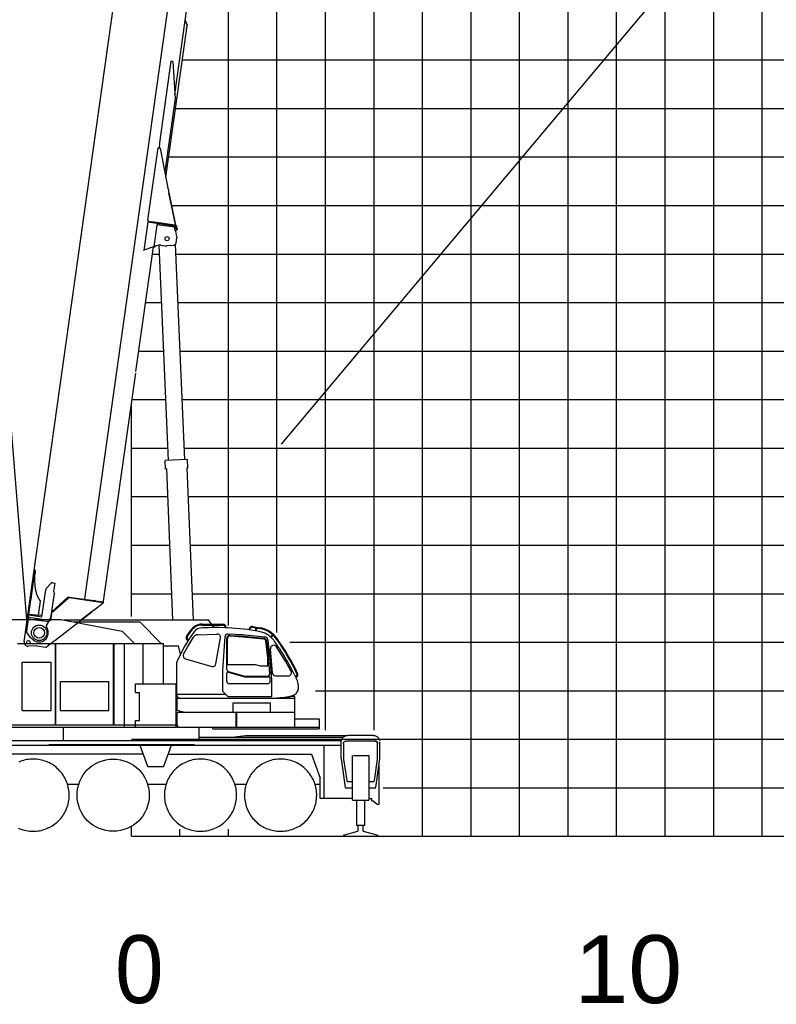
# Model space of a CAD drawing. Extents: x -439399 to 62702, y -349596 to 51651.
# Tile 14 of 63: x -424170 to -408579, y -110649 to -90357. Entities that reach past the tile are written whole.
import ezdxf

# ---------------------------------------------------------------- set-up
doc = ezdxf.new("R2010")
doc.units = 0
doc.layers.get('0').update_dxf_attribs({"linetype": 'CONTINUOUS'})

msp = doc.modelspace()

# ---------------------------------------------------------------- linework, layer by layer
at = {"color": 252, "linetype": 'Continuous'}
for p, q in [((-408868.990815, -107186.293273), (-408868.990815, -42143.739715)), ((-409868.990815, -107186.293273), (-409868.990815, -45221.334482)), ((-410868.990815, -107186.293273), (-410868.990815, -48299.027097)), ((-412868.990815, -107186.293273), (-412868.990815, -54454.38344)), ((-413868.990815, -107186.293273), (-413868.990815, -57532.070727)), ((-414868.990815, -107186.293273), (-414868.990815, -60198.840015)), ((-415868.990815, -107186.293273), (-415868.990815, -62410.928892)), ((-416868.990815, -104999.445159), (-416868.990815, -64497.282132)), ((-417868.990815, -104999.445159), (-417868.990815, -70136.683286)), ((-418868.990815, -102985.276447), (-418868.990815, -77252.053423)), ((-419868.990815, -102843.157535), (-419868.990815, -83713.689303)), ((-420815.472214, -91186.293273), (-306868.990815, -91186.293273)), ((-420956.013048, -92186.293273), (-306868.990815, -92186.293273)), ((-421096.553883, -93186.293273), (-306868.990815, -93186.293273)), ((-421041.291757, -94186.293273), (-306868.990815, -94186.293273)), ((-421434.908327, -95186.293273), (-421285.104636, -95186.293273)), ((-420954.822783, -95186.293273), (-306868.990815, -95186.293273)), ((-421575.449162, -96186.293273), (-421243.195361, -96186.293273)), ((-420912.913508, -96186.293273), (-306868.990815, -96186.293273)), ((-421856.530831, -98186.293273), (-421159.376809, -98186.293273)), ((-420829.094957, -98186.293273), (-306868.990815, -98186.293273)), ((-421868.990815, -99186.293273), (-421117.467534, -99186.293273)), ((-420787.185681, -99186.293273), (-306868.990815, -99186.293273)), ((-421868.990815, -100186.293273), (-421117.587306, -100186.293273)), ((-420703.231719, -100186.293273), (-306868.990815, -100186.293273)), ((-421868.990815, -101186.293273), (-421075.678031, -101186.293273)), ((-420661.322444, -101186.293273), (-306868.990815, -101186.293273)), ((-421868.990815, -102186.293273), (-421033.768755, -102186.293273)), ((-420619.413168, -102186.293273), (-306868.990815, -102186.293273)), ((-418601.545603, -103186.293273), (-306868.990815, -103186.293273)), ((-418076.83921, -104186.293273), (-306868.990815, -104186.293273)), ((-421868.990815, -105186.293273), (-306868.990815, -105186.293273)), ((-416680.211825, -106186.293273), (-306868.990815, -106186.293273)), ((-420868.990815, -107186.293273), (-420868.990815, -107038.769204)), ((-419868.990815, -107186.293273), (-419868.990815, -107038.769204))]:
    msp.add_line(p, q, dxfattribs=at)
at = {"color": 14, "linetype": 'Continuous'}
for p, q in [((-411868.990815, -107186.293273), (-411868.990815, -51376.719711)), ((-421715.989997, -97186.293273), (-421201.286085, -97186.293273)), ((-420871.004232, -97186.293273), (-306868.990815, -97186.293273)), ((-421868.990815, -102657.181841), (-421868.990815, -98274.950664)), ((-421868.990815, -107186.293273), (-421868.990815, -106982.254476)), ((-421868.990815, -107186.293273), (-306868.990815, -107186.293273))]:
    msp.add_line(p, q, dxfattribs=at)
at = {"color": 151, "linetype": 'Continuous'}
for p, q in [((-426691.850393, -70032.656035), (-424028.548222, -102715.164882)), ((-397625.100288, -73888.639082), (-418784.590146, -99105.537238)), ((-426417.962983, -102715.164882), (-423324.31057, -102715.164882)), ((-423324.31057, -102715.164882), (-422055.166938, -102960.390704)), ((-423260.136015, -102727.564785), (-420280.99084, -102727.564785)), ((-423050.013956, -102768.164882), (-421695.693897, -102768.164882)), ((-421253.694376, -103210.164882), (-421695.693584, -102768.164882)), ((-420415.040742, -102833.753017), (-419976.014412, -102833.753017)), ((-420414.204744, -102815.753017), (-419979.115803, -102815.753017)), ((-420214.849579, -102815.753017), (-420280.99084, -102727.564785)), ((-420163.003485, -102884.881052), (-420201.349561, -102833.753017)), ((-419938.042084, -102888.309324), (-419938.042084, -102874.753434)), ((-419920.045502, -102889.086757), (-419920.045502, -102874.823318)), ((-419372.160749, -102875.752922), (-419227.061849, -102902.825811)), ((-419369.195436, -102860.056992), (-419224.223435, -102887.106066)), ((-421805.392794, -103210.164882), (-422055.166938, -102960.390704)), ((-420731.038738, -103065.977645), (-420645.321571, -102937.909624)), ((-420716.154691, -103076.21734), (-420626.27758, -102941.058825)), ((-420715.030521, -103288.744968), (-420586.442457, -103081.658695)), ((-420502.537121, -103032.862967), (-420104.949949, -103017.598536)), ((-420067.59665, -102885.004726), (-420129.043793, -102884.627773)), ((-419938.064283, -102888.308365), (-420067.59665, -102885.004726)), ((-419984.043793, -103769.22602), (-419939.05201, -103066.742526)), ((-419882.332734, -102890.715908), (-419938.064283, -102888.308365)), ((-419882.199609, -103015.121134), (-419587.39678, -103026.911076)), ((-419836.134609, -103045.884632), (-419602.92514, -103058.523394)), ((-419831.671597, -103058.311612), (-419573.358797, -103074.15531)), ((-419602.92514, -103058.523394), (-419422.455114, -103073.328303)), ((-419587.39678, -103026.911076), (-419127.00443, -103074.635914)), ((-419573.358797, -103074.15531), (-419139.299033, -103116.572891)), ((-419441.712137, -102931.645444), (-419435.794344, -102900.340443)), ((-419425.812477, -102933.601196), (-419421.218034, -102909.296873)), ((-419422.455114, -103073.328303), (-419147.059375, -103103.6051)), ((-419237.988862, -102964.657802), (-419309.309346, -102952.337584)), ((-419308.380697, -102952.498003), (-419296.540264, -102889.862367)), ((-419292.625666, -102955.219598), (-419280.825041, -102892.79455)), ((-419002.076714, -103076.002571), (-418961.024435, -103031.53018)), ((-418989.033121, -103088.409688), (-418947.648178, -103043.577144)), ((-424217.990815, -103210.164882), (-421204.290803, -103210.164882)), ((-423432.390717, -104889.864834), (-423432.390717, -103210.164882)), ((-423424.890717, -104889.864834), (-423424.890717, -103210.164882)), ((-422239.190766, -104889.864895), (-422239.190766, -103210.164882)), ((-422224.990815, -104889.864895), (-422224.990815, -103210.164882)), ((-422011.290803, -104939.811947), (-422011.290803, -103210.164882)), ((-421627.290803, -104041.664882), (-421627.290803, -103210.164882)), ((-421204.290803, -104041.664882), (-421204.290803, -103210.164882)), ((-421204.290803, -103264.564907), (-420895.120875, -103264.564907)), ((-420856.219572, -103431.417659), (-420895.120875, -103264.564907)), ((-420793.438684, -103434.442045), (-420715.030521, -103288.744967)), ((-420714.649029, -103148.068388), (-420701.802686, -103156.611085)), ((-420704.717246, -103133.057713), (-420692.20794, -103141.37604)), ((-420125.697016, -103633.306122), (-420033.615567, -103099.055235)), ((-419904.043793, -103739.6016), (-419904.043793, -103110.213139)), ((-419891.043793, -103644.627773), (-419891.043793, -103114.153771)), ((-419057.043793, -103505.117076), (-419096.40698, -103158.794191)), ((-419049.619895, -103381.372035), (-419075.053492, -103174.685288)), ((-418999.220921, -103580.731348), (-419046.754391, -103155.269616)), ((-418689.708127, -103576.918458), (-418879.131027, -103281.778907)), ((-419014.403103, -103832.887673), (-419049.619895, -103381.372036)), ((-418960.824087, -103823.588063), (-419003.332811, -103324.007658)), ((-424122.190766, -104595.164882), (-424122.190766, -103595.164882)), ((-424122.190766, -103595.164882), (-423522.190766, -103595.164882)), ((-423522.190766, -104595.164882), (-423522.190766, -103595.164882)), ((-420929.043793, -104284.627834), (-420929.043793, -103607.570278)), ((-420752.896898, -103530.620382), (-420210.154511, -103686.241054)), ((-419891.043793, -103644.627773), (-419316.043714, -103644.627773)), ((-419316.043714, -103644.627773), (-419216.044279, -103674.627773)), ((-419216.044279, -103674.627773), (-419057.043793, -103674.627773)), ((-419057.043793, -103674.627773), (-419057.043793, -103505.117076)), ((-418976.5259, -103977.316993), (-418999.220921, -103580.731348)), ((-418580.287085, -103775.327334), (-418689.708127, -103576.918459)), ((-419984.043793, -104201.727896), (-419984.043793, -103769.22602)), ((-419904.043793, -103989.826776), (-419904.043793, -103825.854847)), ((-419875.75487, -103800.946522), (-419531.007174, -103899.667324)), ((-419868.077474, -103787.384915), (-419528.999069, -103885.015951)), ((-419528.999069, -103885.015951), (-419064.889527, -103884.873008)), ((-418900.94927, -103878.58456), (-418619.920603, -103878.58456)), ((-418512.342374, -103847.044188), (-418541.854806, -103788.825945)), ((-418488.488814, -103898.401465), (-418476.659272, -103892.845424)), ((-423332.190766, -104595.164882), (-423332.190766, -103995.164882)), ((-423332.190766, -103995.164882), (-422332.190766, -103995.164882)), ((-422332.190766, -104595.164882), (-422332.190766, -103995.164882)), ((-421783.989655, -104221.664882), (-421783.989655, -104041.664882)), ((-421783.989655, -104041.664882), (-420943.989655, -104041.664882)), ((-420943.989655, -104939.811947), (-420943.989655, -104041.664882)), ((-419861.309548, -104039.608364), (-419054.158666, -104039.608364)), ((-419531.007174, -103899.667324), (-419040.019443, -103899.667324)), ((-419008.009614, -103988.15414), (-419010.114024, -103928.535767)), ((-418972.901299, -104304.623623), (-418976.5259, -103977.316993)), ((-418481.736796, -103912.93872), (-418469.917047, -103907.200582)), ((-418455.413221, -103975.316415), (-418444.201436, -104016.434868)), ((-418444.201436, -104016.434868), (-418440.263032, -104034.455654)), ((-421783.989655, -104221.664882), (-421698.989655, -104221.664882)), ((-421698.989655, -104801.664882), (-421698.989655, -104221.664882)), ((-420929.043793, -104254.627834), (-419931.143891, -104254.627834)), ((-419881.148041, -104304.623623), (-419984.043793, -104201.72787)), ((-418552.833155, -104302.864834), (-418715.697695, -104336.916591)), ((-418500.233002, -104302.864834), (-418552.833155, -104302.864834)), ((-418506.261567, -104270.66), (-418515.646332, -104276.099453)), ((-418500.233002, -104347.827846), (-418500.233002, -104302.864834)), ((-418429.166108, -104134.856044), (-418429.082714, -104124.765357)), ((-420930.233002, -104347.827846), (-420930.233002, -104583.525722)), ((-418498.890717, -104347.827846), (-420930.233002, -104347.827846)), ((-420868.836398, -104336.916591), (-418715.697695, -104336.916591)), ((-419881.148012, -104304.623623), (-418972.901299, -104304.623623)), ((-419768.390717, -104433.827846), (-419000.233002, -104433.827846)), ((-419768.390717, -104633.564907), (-419768.390717, -104433.827846)), ((-419000.233002, -104633.564907), (-419000.233002, -104433.827846)), ((-418498.890717, -104939.811947), (-418498.890717, -104347.827846)), ((-424122.190766, -104595.164882), (-423522.190766, -104595.164882)), ((-423332.190766, -104595.164882), (-422332.190766, -104595.164882)), ((-420928.913969, -104587.18019), (-420755.268976, -104633.564907)), ((-420925.690766, -104888.964901), (-420925.690766, -104633.564907)), ((-418498.890717, -104633.564907), (-420925.690766, -104633.564907)), ((-419707.990815, -104939.811947), (-419707.990815, -104633.564907)), ((-419694.790619, -104939.811947), (-419694.790619, -104633.564907)), ((-426187.405537, -104889.864834), (-420943.989655, -104889.864834)), ((-421783.989655, -104801.664882), (-421698.989655, -104801.664882)), ((-421783.989655, -104939.864834), (-421783.989655, -104801.664882)), ((-418498.890717, -104765.664882), (-417998.990815, -104765.664882)), ((-417998.990815, -104765.664882), (-417998.990815, -104974.164882)), ((-428185.990815, -104939.811947), (-417998.990815, -104939.811947)), ((-423267.601288, -105212.164882), (-423267.601288, -104939.811947)), ((-420470.380341, -105212.164882), (-420470.380341, -104940.564907)), ((-420192.188507, -104974.164882), (-420192.188507, -104939.811947)), ((-420192.188507, -104974.164882), (-417998.990815, -104974.164882)), ((-419790.60016, -105143.564884), (-419518.296102, -105109.164882)), ((-419518.296102, -105109.164882), (-417430.417182, -105109.164882)), ((-416878.990815, -105109.164882), (-417413.990815, -105109.164882)), ((-426400.296209, -105212.164882), (-417541.149994, -105212.164882)), ((-426398.990815, -105309.164882), (-417566.990815, -105309.164882)), ((-423567.990815, -105292.579097), (-420567.990815, -105292.579097)), ((-421693.86159, -105309.164882), (-421537.781556, -105737.991115)), ((-421200.200043, -105737.991115), (-421044.120083, -105309.164882)), ((-420470.380341, -105143.564884), (-417510.982065, -105143.564884)), ((-417897.990815, -106409.164882), (-417897.990815, -105309.164882)), ((-417543.990815, -105585.46487), (-417543.990815, -105239.164882)), ((-417498.490815, -105275.164882), (-417498.490815, -105600.164882)), ((-416844.490815, -105225.164882), (-417448.490815, -105225.164882)), ((-416794.490815, -105600.164882), (-416794.490815, -105275.164882)), ((-416748.990815, -105585.46487), (-416748.990815, -105241.073909)), ((-421625.435164, -105497.164882), (-426175.539635, -105497.164882)), ((-421112.546476, -105497.164882), (-418148.554047, -105497.164882)), ((-418154.966407, -105497.164882), (-417975.778168, -105989.480121)), ((-417543.990815, -105585.46487), (-417460.207612, -106177.565944)), ((-417498.490815, -105600.164882), (-417431.099701, -106038.20602)), ((-417315.478608, -106442.164882), (-417315.478608, -105524.164882)), ((-417294.802338, -105524.164882), (-416977.503022, -105524.164882)), ((-416977.503022, -105524.164882), (-416977.503022, -106442.164882)), ((-416861.881928, -106038.20602), (-416794.490815, -105600.164882)), ((-416832.774018, -106177.565944), (-416748.990815, -105585.46487)), ((-416763.490815, -106523.164882), (-416763.490815, -105687.937266)), ((-421518.987702, -105751.150722), (-421218.993928, -105751.150722)), ((-423186.417479, -106109.164882), (-422951.601346, -106109.164882)), ((-421536.63304, -106109.164882), (-421147.460175, -106109.164882)), ((-419734.845761, -106109.164882), (-419501.351825, -106109.164882)), ((-418084.845761, -106109.164882), (-417975.778168, -106109.164882)), ((-417975.778168, -106409.164882), (-417975.778168, -105989.480121)), ((-417411.332612, -106055.164882), (-417315.478608, -106055.164882)), ((-416977.503022, -106055.164882), (-416881.649018, -106055.164882)), ((-417450.306244, -106186.164882), (-417315.478608, -106186.164882)), ((-416977.503022, -106186.164882), (-416842.675385, -106186.164882)), ((-417315.478608, -106409.164882), (-417975.778168, -106409.164882)), ((-417315.478608, -106442.164882), (-416977.503022, -106442.164882)), ((-417231.480073, -106442.164638), (-417231.480073, -106961.097106)), ((-417061.501557, -106442.16476), (-417061.501557, -106961.097106)), ((-416977.503022, -106409.164882), (-416913.490815, -106409.164882)), ((-416913.490815, -106453.164882), (-416913.490815, -106409.164882)), ((-416913.490815, -106453.164882), (-416888.824101, -106453.164882)), ((-416888.824101, -106453.164882), (-416807.157485, -106523.164882)), ((-416807.157485, -106523.164882), (-416763.490815, -106523.164882)), ((-421868.990815, -107186.293273), (-421868.990815, -107031.330176)), ((-417500.490815, -107160.263196), (-417201.480561, -107081.322423)), ((-417064.929291, -106961.097106), (-417231.480073, -106961.097106)), ((-417201.480561, -106961.097106), (-417201.480561, -107081.322423)), ((-417093.715424, -107080.776243), (-417093.715424, -106961.097106)), ((-417093.715424, -107080.776243), (-416792.490815, -107160.410866)), ((-417500.490815, -107160.263196), (-417500.490815, -107186.293273)), ((-417500.490815, -107186.293273), (-416792.490815, -107186.293273)), ((-416792.490815, -107160.410866), (-416792.490815, -107186.293273))]:
    msp.add_line(p, q, dxfattribs=at)
at = {"color": 10, "linetype": 'Continuous'}
for p, q in [((-422826.030422, -102289.561491), (-421068.740672, -89785.795211)), ((-424079.486114, -103175.194899), (-422219.96281, -89980.116088)), ((-420973.219877, -91901.20925), (-420716.856574, -90077.089568)), ((-421155.474246, -93605.533435), (-420716.695772, -90483.462365)), ((-420754.551459, -90376.418175), (-420759.187827, -90378.292079)), ((-420756.538964, -90384.84788), (-420759.187827, -90378.292079)), ((-420758.629021, -90379.67728), (-420759.187827, -90378.292079)), ((-420756.538964, -90384.84788), (-420722.182274, -90469.885083)), ((-420716.813258, -90469.826056), (-420754.551459, -90376.418175)), ((-420722.182274, -90469.885083), (-420716.695772, -90483.462365)), ((-420718.976349, -90477.816575), (-420721.449413, -90471.69845)), ((-420714.341707, -90475.943994), (-420718.976349, -90477.816575)), ((-420714.341707, -90475.943994), (-420716.813258, -90469.826056)), ((-421054.202111, -91210.330744), (-421291.213885, -92896.757141)), ((-421054.202111, -91210.330744), (-421037.014152, -91212.746354)), ((-421015.2644, -91215.803083), (-421037.014152, -91212.746354)), ((-421015.2644, -91215.803083), (-420968.213873, -91982.815639)), ((-420968.213873, -91982.815639), (-421179.052545, -93483.010738)), ((-421291.213885, -92896.757141), (-421295.097559, -93004.262852)), ((-421527.952712, -94490.317964), (-421318.636355, -93000.95469)), ((-421313.91743, -93001.617891), (-421318.636355, -93000.95469)), ((-421270.520665, -93007.716909), (-421313.91743, -93001.617891)), ((-421106.465232, -93860.203074), (-421270.520665, -93007.716909)), ((-421096.86916, -93917.602572), (-420957.495205, -94590.103561)), ((-420959.961167, -94578.222767), (-421095.996315, -93922.673776)), ((-421532.993179, -94525.963416), (-421615.105329, -95110.221725)), ((-421532.567066, -94526.023302), (-421532.993179, -94525.963416)), ((-421532.567066, -94526.023302), (-420975.347878, -94604.335352)), ((-421511.830133, -94512.780093), (-421527.952712, -94490.317964)), ((-421523.106959, -94511.195239), (-421525.333777, -94527.039874)), ((-421516.044416, -94512.187814), (-421523.106959, -94511.195239)), ((-421516.044416, -94512.187814), (-421448.706906, -94521.651484)), ((-420973.16941, -94588.483921), (-421448.706906, -94521.651484)), ((-421331.906116, -94568.361895), (-421329.9577, -94554.498191)), ((-421397.456633, -95034.778056), (-421334.13283, -94584.205788)), ((-421331.906116, -94568.361895), (-421334.13283, -94584.205788)), ((-420977.637241, -94634.307976), (-421334.13283, -94584.205788)), ((-420963.791819, -94701.435138), (-420977.637241, -94634.307976)), ((-420973.104424, -94588.493054), (-420957.371589, -94590.70416)), ((-420961.347403, -94707.285748), (-420958.660805, -94707.663324)), ((-420959.961167, -94578.222767), (-420957.371589, -94590.70416)), ((-420953.617949, -94703.861909), (-420958.660805, -94707.663324)), ((-420957.145998, -94717.562937), (-420936.222219, -94827.233016)), ((-420936.072216, -94690.640937), (-420953.617949, -94703.861909)), ((-420936.330674, -94690.188565), (-420950.288792, -94627.514127)), ((-420920.713481, -94686.709929), (-420936.330674, -94690.188565)), ((-420936.181213, -94690.155645), (-420936.072216, -94690.640937)), ((-420920.713481, -94686.709929), (-420934.671783, -94624.03698)), ((-420946.553896, -94957.254585), (-420931.280333, -94853.13858)), ((-420934.958718, -94833.855309), (-420931.280333, -94853.13858)), ((-421775.151356, -97607.248213), (-421413.997201, -95037.502872)), ((-421615.105329, -95110.221725), (-421611.454424, -95108.901964)), ((-421435.419239, -95045.249061), (-421611.454424, -95108.901964)), ((-421413.997201, -95037.502872), (-421435.419239, -95045.249061)), ((-421413.997201, -95037.502872), (-421398.15254, -95039.729694)), ((-421397.456633, -95034.778056), (-421398.15254, -95039.729694)), ((-421397.456633, -95034.778056), (-421382.603231, -95036.865566)), ((-421264.928446, -95002.9123), (-421179.169969, -95014.964868)), ((-421065.640529, -95008.347361), (-421128.398427, -95015.591701)), ((-421053.713726, -95008.56358), (-420989.424481, -95000.268613)), ((-422440.816218, -102343.699817), (-421779.604891, -97638.936767)), ((-423937.034874, -102298.124087), (-423863.527922, -101775.094943)), ((-423863.527922, -101775.094943), (-423860.869159, -101756.176862)), ((-423853.377899, -101702.873777), (-423860.869159, -101756.176862)), ((-423858.227806, -101737.382664), (-423852.013113, -101736.283762)), ((-423856.300957, -101917.678481), (-423855.565297, -101797.476543)), ((-423854.817903, -101784.977217), (-423855.565297, -101797.476543)), ((-423852.013113, -101736.283762), (-423854.817903, -101784.977217)), ((-423851.866736, -101692.121298), (-423853.377899, -101702.873777)), ((-423848.2633, -102025.74634), (-423856.300957, -101917.678481)), ((-423835.016435, -102118.314717), (-423848.2633, -102025.74634)), ((-423530.335206, -101977.772349), (-423622.371683, -102081.10722)), ((-423486.038233, -101961.513441), (-423448.170333, -101966.835427)), ((-423448.170333, -101966.835427), (-423471.273116, -102131.220273)), ((-423816.431726, -102194.446391), (-423835.016435, -102118.314717)), ((-423794.487315, -102253.864845), (-423816.431726, -102194.446391)), ((-423770.568793, -102299.236766), (-423794.487315, -102253.864845)), ((-423712.325347, -102660.826579), (-423634.546956, -102107.404574)), ((-423526.15599, -102686.990976), (-423455.071018, -102181.195121)), ((-423508.802249, -102563.512693), (-423182.939217, -102266.848824)), ((-423150.128903, -102268.248837), (-422449.467702, -102366.720347)), ((-423148.820043, -102256.315334), (-423148.48912, -102256.361842)), ((-423148.458892, -102256.36609), (-422633.738915, -102328.705266)), ((-423981.41711, -102613.920103), (-423939.296733, -102314.218047)), ((-423939.296733, -102314.218047), (-423937.034874, -102298.124087)), ((-423783.951128, -102631.573256), (-423742.978776, -102340.039822)), ((-423749.101993, -102326.124966), (-423770.568793, -102299.236766)), ((-423745.948538, -102329.101358), (-423749.101993, -102326.124966)), ((-423742.978776, -102340.039822), (-423742.114042, -102333.886915)), ((-423511.608051, -102583.477012), (-423174.505359, -102275.801669)), ((-423174.503637, -102275.800371), (-423173.754017, -102275.115255)), ((-423173.6694, -102275.039317), (-423173.640682, -102275.043353)), ((-422644.127387, -102528.554388), (-422449.014548, -102376.882915)), ((-422606.514688, -102332.531381), (-422633.738915, -102328.705266)), ((-422606.514688, -102332.531381), (-422447.797691, -102354.8376)), ((-422449.014548, -102376.882915), (-422456.669278, -102365.708231)), ((-422454.369159, -102353.914041), (-422440.816218, -102343.699817)), ((-422441.185768, -102367.884297), (-422449.467702, -102366.720347)), ((-422439.515757, -102356.00155), (-422447.797691, -102354.8376)), ((-422441.185768, -102367.884297), (-422439.515757, -102356.00155)), ((-424004.685882, -102642.96359), (-423985.870541, -102645.607914)), ((-424001.902462, -102623.158526), (-424000.232451, -102611.27578)), ((-423981.41711, -102613.920103), (-424000.019734, -102611.305675)), ((-423985.870541, -102645.607914), (-423991.855092, -102688.190208)), ((-423561.677031, -102738.548911), (-423988.482321, -102678.565339)), ((-423985.870541, -102645.607914), (-423983.889584, -102645.886319)), ((-423981.41711, -102613.920103), (-423970.12202, -102605.408643)), ((-423980.688662, -102623.110575), (-423712.325347, -102660.826579)), ((-423970.12202, -102605.408643), (-423783.951128, -102631.573256)), ((-423784.229534, -102633.554213), (-423783.951128, -102631.573256)), ((-423782.185885, -102629.80126), (-423783.672723, -102629.592299)), ((-423718.316194, -102638.77756), (-423782.185885, -102629.80126)), ((-423709.402618, -102640.030281), (-423718.316194, -102638.77756)), ((-423518.651174, -102691.075065), (-423506.682277, -102605.911937)), ((-423506.682277, -102605.911937), (-423515.945656, -102614.340677)), ((-423448.356267, -103153.728033), (-422681.418036, -102557.542493)), ((-422671.360831, -102550.021971), (-422918.534073, -102741.868088)), ((-422677.290048, -102554.725028), (-422864.52972, -102700.020483)), ((-422681.418036, -102557.542493), (-422677.125611, -102553.302797)), ((-422677.275867, -102554.612986), (-422677.290048, -102554.725028)), ((-422671.206539, -102548.792454), (-422671.360831, -102550.021971)), ((-423993.783548, -102701.911883), (-424029.763497, -102957.92252)), ((-423993.783548, -102701.911883), (-423991.855092, -102688.190208)), ((-423993.783548, -102701.911883), (-423567.360551, -102761.841727)), ((-423613.496432, -102828.88981), (-423567.360551, -102761.841727)), ((-423567.360551, -102761.841727), (-423558.581099, -102749.082897)), ((-423561.677031, -102738.548911), (-423526.15599, -102686.990976)), ((-423531.336359, -102709.488527), (-423558.581099, -102749.082897)), ((-423531.336359, -102709.488527), (-423518.651174, -102691.075065)), ((-422864.518893, -102699.94344), (-422864.52972, -102700.020483)), ((-423947.326492, -103090.682671), (-424026.596967, -102971.802444)), ((-423688.814719, -102917.053004), (-423689.034316, -102916.619978)), ((-423819.719872, -103259.708604), (-423997.30839, -103266.273372)), ((-423926.781065, -103109.040524), (-423943.578574, -103094.878211)), ((-423893.442257, -103137.148812), (-423926.781065, -103109.040524)), ((-423819.719872, -103259.708604), (-423629.055193, -103286.504777)), ((-423461.955954, -103164.274686), (-423613.995761, -103282.488559)), ((-423461.856994, -103163.570556), (-423459.589776, -103161.812104)), ((-423459.692134, -103162.540421), (-423448.356267, -103153.728033))]:
    msp.add_line(p, q, dxfattribs=at)
at = {"color": 161, "linetype": 'Continuous'}
for p, q in [((-421106.854594, -99439.529332), (-421292.845451, -95001.589165)), ((-420963.125743, -94988.175805), (-420777.151827, -99425.711728)), ((-420712.212738, -99422.990177), (-421171.805391, -99442.251373)), ((-420704.885048, -99597.836693), (-420712.212738, -99422.990177)), ((-421164.4777, -99617.097888), (-421171.805391, -99442.251373)), ((-421141.482261, -99616.134166), (-421164.4777, -99617.097888)), ((-421011.084458, -102727.564785), (-421141.482261, -99616.134166)), ((-420704.885048, -99597.836693), (-420727.853167, -99598.79927)), ((-420727.853167, -99598.79927), (-420596.728871, -102727.564785))]:
    msp.add_line(p, q, dxfattribs=at)
at = {"color": 102, "linetype": 'Continuous'}
msp.add_line((-422574.957594, -100941.384595), (-422574.920123, -100941.389861), dxfattribs=at)
at = {"color": 255, "linetype": 'Continuous'}
msp.add_line((-421868.990815, -107186.293273), (-306868.990815, -107186.293273), dxfattribs=at)
at = {"color": 10, "linetype": 'Continuous'}
for points in [[(-421106.465232, -93860.203074), (-421104.792842, -93870.614827), (-421103.080394, -93881.026807), (-421100.750913, -93894.909262), (-421095.996315, -93922.673776)], [(-420957.145998, -94717.562937), (-420959.322503, -94712.185266), (-420960.800397, -94708.601506), (-420963.791819, -94701.435138)], [(-421053.713726, -95008.56358), (-421057.678079, -95008.506443), (-421065.640529, -95008.347361)], [(-421053.713726, -95008.56358), (-421057.678079, -95008.506443), (-421065.640529, -95008.347361)], [(-422651.15217, -102531.360738), (-422652.429648, -102532.698971), (-422653.747073, -102534.025405), (-422656.497434, -102536.645123), (-422659.381045, -102539.22607), (-422661.61596, -102541.138542), (-422663.905336, -102543.032555), (-422668.606063, -102546.778823), (-422671.426036, -102548.96193), (-422677.125611, -102553.302797)], [(-422651.15217, -102531.360738), (-422652.555794, -102532.829157), (-422654.007818, -102534.279994), (-422655.641251, -102535.84863), (-422657.321124, -102537.396879), (-422660.566212, -102540.247517), (-422663.924286, -102543.046857), (-422666.320576, -102544.978228), (-422671.206539, -102548.792454)], [(-422651.15217, -102531.360738), (-422649.634281, -102530.888365), (-422648.191763, -102530.39308), (-422647.146497, -102529.994524), (-422646.157602, -102529.580321), (-422645.096599, -102529.080747), (-422644.127387, -102528.554388)], [(-422651.15217, -102531.360738), (-422649.634281, -102530.888365), (-422648.191763, -102530.39308), (-422647.146497, -102529.994524), (-422646.157602, -102529.580321), (-422645.096599, -102529.080747), (-422644.127387, -102528.554388)]]:
    msp.add_lwpolyline(points, dxfattribs=at)
at = {"color": 151, "linetype": 'Continuous'}
for points in [[(-420129.047756, -102884.627749), (-420204.258637, -102885.188808), (-420279.566132, -102886.884365), (-420354.939301, -102889.718837), (-420392.641938, -102891.564296), (-420430.431977, -102893.700283)], [(-419443.961256, -102931.937287), (-419478.387787, -102927.134121), (-419558.918549, -102917.228359), (-419639.605073, -102908.630703), (-419720.420502, -102901.34457), (-419801.338959, -102895.371669), (-419882.332612, -102890.713466)], [(-419309.309326, -102952.33747), (-419317.897553, -102950.853847), (-419398.038666, -102938.344082), (-419443.961237, -102931.937156)], [(-418992.641327, -103084.977548), (-419013.833832, -103066.949062), (-419036.058686, -103050.084072), (-419059.219819, -103034.464443), (-419083.213227, -103020.164882), (-419107.928803, -103007.24789), (-419133.242524, -102995.763027), (-419159.030366, -102985.746669), (-419185.167817, -102977.220302), (-419211.529145, -102970.19247), (-419237.988862, -102964.657802)], [(-418953.192475, -103124.715297), (-418953.700287, -103124.11288), (-418972.577241, -103104.062587), (-418992.641327, -103084.977548)], [(-418919.780854, -103166.655605), (-418927.917084, -103155.554531), (-418936.356782, -103144.680751), (-418945.093354, -103134.04208), (-418954.120698, -103123.646816), (-418963.432221, -103113.502773), (-418973.020844, -103103.617519), (-418972.729096, -103103.9183)], [(-418826.849213, -103301.87289), (-418832.99936, -103292.573574), (-418854.348969, -103260.822597), (-418875.930268, -103229.251308), (-418897.741547, -103197.86166), (-418919.780854, -103166.655605)], [(-418541.854806, -103788.825945), (-418559.51352, -103754.643642), (-418577.418549, -103720.62997), (-418595.581391, -103686.760097), (-418614.00058, -103653.037319), (-418632.674409, -103619.464443), (-418651.600678, -103586.044399), (-418670.777924, -103552.779873), (-418690.204194, -103519.673427), (-418709.877289, -103486.728115), (-418729.795746, -103453.946132), (-418749.957612, -103421.330166), (-418770.360688, -103388.882656), (-418791.003266, -103356.6058), (-418811.883393, -103324.501918), (-418827.732026, -103300.538173)], [(-420929.043793, -103607.570278), (-420928.903718, -103602.275966), (-420928.482575, -103596.985561), (-420927.780976, -103591.722011), (-420926.800507, -103586.500454), (-420925.543183, -103581.334804), (-420924.013032, -103576.243007), (-420921.661164, -103569.85104), (-420918.885651, -103563.645595)], [(-418512.342374, -103847.044188), (-418474.549653, -103928.412807), (-418470.658784, -103937.243496), (-418466.941987, -103946.142299), (-418455.413221, -103975.316415)], [(-418442.481293, -104024.117397), (-418440.263032, -104034.455654), (-418438.461762, -104043.757168), (-418436.888276, -104052.784267), (-418436.849213, -104053.046962)], [(-418436.848953, -104053.046923), (-418434.622407, -104067.981533), (-418432.978852, -104081.765224), (-418429.082714, -104124.765357)], [(-420903.737931, -104328.59322), (-420911.984589, -104322.243068), (-420916.414155, -104317.846157), (-420920.228608, -104312.979397), (-420922.656037, -104309.081325), (-420924.686249, -104305.04269), (-420927.161774, -104298.216884), (-420928.590302, -104291.346645), (-420929.043793, -104284.627834)], [(-418666.657897, -104313.879166), (-418604.681244, -104301.420986), (-418586.801606, -104297.613735), (-418568.997407, -104293.609584), (-418551.27353, -104289.410793)], [(-418515.646332, -104276.099453), (-418521.442475, -104278.945156), (-418527.307953, -104281.537685), (-418539.206879, -104285.968349), (-418551.27475, -104289.406154)], [(-418506.261567, -104270.66), (-418498.119721, -104264.912441), (-418490.821381, -104258.85873), (-418482.325776, -104250.608913), (-418475.101166, -104242.450771), (-418468.972016, -104234.616359)], [(-418432.265229, -104158.592373), (-418435.622895, -104170.891079), (-418439.39853, -104181.490444), (-418443.649018, -104191.490627), (-418448.076508, -104200.63937), (-418452.727387, -104209.325405), (-418457.733246, -104217.876857), (-418462.954682, -104226.053981), (-418468.972016, -104234.616359)], [(-418468.972016, -104234.616359), (-418462.954682, -104226.053981), (-418457.733246, -104217.876857), (-418452.727387, -104209.325405), (-418448.076508, -104200.63937), (-418443.649018, -104191.490627), (-418441.449067, -104186.314602)], [(-418429.166108, -104134.856044), (-418430.187104, -104147.099086), (-418432.265229, -104158.592373)], [(-420903.737931, -104328.59322), (-420895.538666, -104331.828701), (-420889.958588, -104333.421962), (-420868.836398, -104336.916591)], [(-419000.716125, -104336.916591), (-418874.712494, -104333.598293), (-418838.660737, -104331.751491), (-418802.540375, -104329.080166), (-418766.54477, -104325.633938), (-418666.657897, -104313.879166)], [(-420930.233002, -104583.525722), (-420930.196137, -104584.0881), (-420928.913969, -104587.18019)], [(-420925.690766, -104888.964901), (-420925.615204, -104891.845211), (-420924.99289, -104897.695736), (-420923.774018, -104903.34222), (-420922.018769, -104908.679805), (-420919.083222, -104914.990841), (-420915.534394, -104920.590664), (-420910.818574, -104926.179012), (-420905.630463, -104930.79446), (-420900.10373, -104934.473476), (-420893.292451, -104937.663204), (-420886.272187, -104939.668667), (-420879.143281, -104940.527095), (-420877.290742, -104940.564907)], [(-417543.990815, -105239.164882), (-417543.278901, -105225.576137), (-417541.149994, -105212.136318), (-417537.62851, -105198.992641), (-417532.751557, -105186.28915), (-417526.573823, -105174.164882), (-417519.16269, -105162.752773), (-417510.599213, -105152.177944), (-417500.978119, -105142.555996), (-417490.402924, -105133.992641), (-417478.990815, -105126.58163), (-417466.866791, -105120.404018), (-417454.16269, -105115.527553), (-417441.019135, -105112.005703), (-417427.579682, -105109.877041), (-417413.990815, -105109.164882)], [(-416878.990815, -105109.164882), (-416865.401948, -105109.877041), (-416851.962494, -105112.005703), (-416838.81894, -105115.527553), (-416826.114838, -105120.404018), (-416813.990815, -105126.58163), (-416802.578705, -105133.992641), (-416792.00351, -105142.555996), (-416782.382416, -105152.177944), (-416773.81894, -105162.752773), (-416766.407807, -105174.164882), (-416760.230073, -105186.28915), (-416755.353119, -105198.992641), (-416751.831635, -105212.136318), (-416751.467377, -105214.436554)], [(-417498.490815, -105275.164882), (-417498.412201, -105272.361355), (-417498.176362, -105269.566646), (-417497.784272, -105266.789577), (-417497.237397, -105264.038845), (-417496.536713, -105261.323116), (-417495.685151, -105258.650936), (-417494.684662, -105256.030697), (-417493.539155, -105253.470699), (-417492.252045, -105250.978939), (-417490.827241, -105248.563289), (-417489.268647, -105246.231319), (-417487.582612, -105243.990383), (-417485.773041, -105241.847561), (-417483.846284, -105239.809536), (-417481.808198, -105237.882778), (-417479.665131, -105236.073299), (-417477.424409, -105234.386837), (-417475.092377, -105232.82867), (-417472.67685, -105231.403713), (-417470.185151, -105230.116451), (-417467.625092, -105228.970913), (-417465.004975, -105227.97073), (-417462.332612, -105227.119014), (-417459.616791, -105226.418483), (-417456.866303, -105225.871334), (-417454.088959, -105225.479274), (-417451.294526, -105225.243557), (-417448.490815, -105225.164882)], [(-416794.490815, -105275.164882), (-416794.569428, -105272.361355), (-416794.805268, -105269.566646), (-416795.197358, -105266.789577), (-416795.744233, -105264.038845), (-416796.444916, -105261.323116), (-416797.296479, -105258.650936), (-416798.296967, -105256.030697), (-416799.442475, -105253.470699), (-416800.729584, -105250.978939), (-416802.154389, -105248.563289), (-416803.712983, -105246.231319), (-416805.399018, -105243.990383), (-416807.208588, -105241.847561), (-416809.135346, -105239.809536), (-416811.173432, -105237.882778), (-416813.316498, -105236.073299), (-416815.557221, -105234.386837), (-416817.889252, -105232.82867), (-416820.30478, -105231.403713), (-416822.796479, -105230.116451), (-416825.356537, -105228.970913), (-416827.976655, -105227.97073), (-416830.649018, -105227.119014), (-416833.364838, -105226.418483), (-416836.115326, -105225.871334), (-416838.89267, -105225.479274), (-416841.687104, -105225.243557), (-416844.490815, -105225.164882)], [(-416844.490815, -105225.164882), (-416841.687104, -105225.243557), (-416838.89267, -105225.479274), (-416836.115326, -105225.871334), (-416833.364838, -105226.418483), (-416830.649018, -105227.119014), (-416827.976655, -105227.97073), (-416825.356537, -105228.970913), (-416822.796479, -105230.116451), (-416820.30478, -105231.403713), (-416817.889252, -105232.82867), (-416815.557221, -105234.386837), (-416813.316498, -105236.073299), (-416811.173432, -105237.882778), (-416809.135346, -105239.809536), (-416807.208588, -105241.847561), (-416805.399018, -105243.990383), (-416803.712983, -105246.231319), (-416802.154389, -105248.563289), (-416800.729584, -105250.978939), (-416799.442475, -105253.470699), (-416798.296967, -105256.030697), (-416797.296479, -105258.650936), (-416796.444916, -105261.323116), (-416795.744233, -105264.038845), (-416795.197358, -105266.789577), (-416794.805268, -105269.566646), (-416794.569428, -105272.361355), (-416794.490815, -105275.164882)], [(-423241.069428, -105982.472255), (-423258.23935, -105952.698696), (-423276.766083, -105923.749843), (-423296.609955, -105895.687587), (-423317.72873, -105868.571621), (-423340.077241, -105842.460048), (-423363.607758, -105817.408352), (-423388.270234, -105793.47018), (-423414.011933, -105770.696499), (-423440.777924, -105749.136013), (-423468.511078, -105728.834621), (-423497.152192, -105709.83572), (-423526.640229, -105692.179897), (-423556.912201, -105675.904689), (-423587.903657, -105661.044948), (-423619.548066, -105647.632351), (-423651.77829, -105635.695522), (-423684.525361, -105625.259975), (-423717.719575, -105616.347866), (-423751.289765, -105608.978298), (-423785.164643, -105603.167019), (-423819.271576, -105598.926357), (-423853.538178, -105596.265468), (-423887.890961, -105595.189907), (-423922.256928, -105595.701992), (-423956.562348, -105597.800747), (-423990.734223, -105601.481533), (-424024.699799, -105606.73666), (-424058.386567, -105613.554775), (-424091.72226, -105621.921352), (-424124.636078, -105631.818569), (-424157.057709, -105643.225368), (-424188.917817, -105656.117275)], [(-419791.069428, -105982.472255), (-419808.23935, -105952.698696), (-419826.766083, -105923.749843), (-419846.609955, -105895.687587), (-419867.72873, -105868.571621), (-419890.077241, -105842.460048), (-419913.607758, -105817.408352), (-419938.270234, -105793.47018), (-419964.011933, -105770.696499), (-419990.777924, -105749.136013), (-420018.511078, -105728.834621), (-420047.152192, -105709.83572), (-420076.640229, -105692.179897), (-420106.912201, -105675.904689), (-420137.903657, -105661.044948), (-420169.548066, -105647.632351), (-420201.77829, -105635.695522), (-420234.525361, -105625.259975), (-420267.719575, -105616.347866), (-420301.289765, -105608.978298), (-420335.164643, -105603.167019), (-420369.271576, -105598.926357), (-420403.538178, -105596.265468), (-420437.890961, -105595.189907), (-420472.256806, -105595.701992), (-420506.562348, -105597.800747), (-420540.734345, -105601.481533), (-420574.699921, -105606.73666), (-420608.386445, -105613.554775), (-420641.72226, -105621.921352), (-420674.636078, -105631.818569), (-420707.057709, -105643.225368), (-420738.917817, -105656.117275), (-420770.148652, -105670.466823), (-420800.683442, -105686.243435), (-420830.457001, -105703.413418), (-420859.405854, -105721.940151), (-420887.46811, -105741.784023), (-420914.584076, -105762.902797), (-420940.695649, -105785.251308), (-420965.747346, -105808.781887), (-420989.685517, -105833.444301), (-421012.459199, -105859.186001), (-421034.019684, -105885.951992), (-421054.321076, -105913.685146), (-421073.319977, -105942.32632), (-421090.9758, -105971.814357), (-421107.251008, -106002.08633), (-421122.110749, -106033.077663), (-421135.523346, -106064.722133), (-421147.460175, -106096.952358), (-421157.895722, -106129.699489), (-421166.807831, -106162.893581), (-421174.177399, -106196.463833), (-421179.988679, -106230.33871), (-421184.22934, -106264.445644), (-421186.890229, -106298.712246), (-421187.96579, -106333.065029), (-421187.453705, -106367.430874), (-421185.354951, -106401.736416), (-421181.674164, -106435.908413), (-421176.419037, -106469.873989), (-421169.600922, -106503.560512), (-421161.234345, -106536.896328), (-421151.337128, -106569.810146), (-421139.930329, -106602.231777), (-421127.038422, -106634.091884), (-421112.688874, -106665.322719), (-421096.912263, -106695.857509)], [(-418141.069428, -105982.472255), (-418158.23935, -105952.698696), (-418176.766205, -105923.749843), (-418196.609955, -105895.687587), (-418217.728608, -105868.571621), (-418240.077241, -105842.460048), (-418263.607758, -105817.408352), (-418288.270356, -105793.47018), (-418314.011811, -105770.696499), (-418340.777924, -105749.136013), (-418368.511078, -105728.834621), (-418397.152192, -105709.83572), (-418426.640229, -105692.179897), (-418456.912201, -105675.904689), (-418487.903657, -105661.044948), (-418519.548188, -105647.632351), (-418551.778412, -105635.695522), (-418584.525483, -105625.259975), (-418617.719575, -105616.347866), (-418651.289887, -105608.978298), (-418685.164643, -105603.167019), (-418719.271576, -105598.926357), (-418753.538178, -105596.265468), (-418787.890961, -105595.189907), (-418822.256928, -105595.701992), (-418856.562348, -105597.800747), (-418890.734223, -105601.481533), (-418924.699799, -105606.73666), (-418958.386567, -105613.554775), (-418991.72226, -105621.921352), (-419024.636078, -105631.818569), (-419057.057709, -105643.225368), (-419088.917817, -105656.117275), (-419120.14853, -105670.466823), (-419150.683442, -105686.243435), (-419180.456879, -105703.413418), (-419209.405854, -105721.940151), (-419237.46811, -105741.784023), (-419264.584076, -105762.902797), (-419290.695649, -105785.251308), (-419315.747407, -105808.781887), (-419339.685639, -105833.444301), (-419362.459076, -105859.186001), (-419384.019623, -105885.951992), (-419404.321137, -105913.685146), (-419423.319916, -105942.32632), (-419440.975678, -105971.814357), (-419457.251069, -106002.08633), (-419472.110688, -106033.077663), (-419485.523285, -106064.722133), (-419497.460053, -106096.952358), (-419507.8956, -106129.699489), (-419516.807709, -106162.893581), (-419524.177338, -106196.463833), (-419529.988617, -106230.33871), (-419534.22934, -106264.445644), (-419536.890229, -106298.712246), (-419537.965912, -106333.065029), (-419537.453705, -106367.430874), (-419535.355073, -106401.736416), (-419531.674164, -106435.908413), (-419526.419037, -106469.873989), (-419519.600922, -106503.560512), (-419511.234467, -106536.896328), (-419501.337006, -106569.810146), (-419489.930268, -106602.231777), (-419477.038422, -106634.091884), (-419462.688813, -106665.322719), (-419446.912201, -106695.857509)], [(-421537.781556, -105737.991115), (-421535.568451, -105742.33456), (-421532.370331, -105746.013637), (-421528.377137, -105748.809658), (-421523.826142, -105750.556606), (-421518.987702, -105751.150722)], [(-421218.993928, -105751.150722), (-421214.155488, -105750.556606), (-421209.604462, -105748.809658), (-421205.611298, -105746.013637), (-421202.413178, -105742.33456), (-421200.200043, -105737.991115)], [(-424200.077973, -107017.284755), (-424168.433442, -107030.697353), (-424136.203217, -107042.634243), (-424103.456147, -107053.06979), (-424070.262055, -107061.981899), (-424036.691742, -107069.351406), (-424002.816987, -107075.162685), (-423968.710053, -107079.403408), (-423934.443451, -107082.064296), (-423900.090668, -107083.139858), (-423865.724824, -107082.627773), (-423831.419282, -107080.529018), (-423797.247284, -107076.848232), (-423763.281708, -107071.593105), (-423729.595185, -107064.77499), (-423696.259369, -107056.408413), (-423663.345551, -107046.511196), (-423630.92392, -107035.104335), (-423599.063813, -107022.21249), (-423567.832978, -107007.86288), (-423537.298188, -106992.086269), (-423507.524628, -106974.916347), (-423478.575776, -106956.389614), (-423450.51352, -106936.545742), (-423423.397553, -106915.426967), (-423397.285981, -106893.078457), (-423372.234223, -106869.547939), (-423348.296113, -106844.885463), (-423325.522431, -106819.143764), (-423303.962006, -106792.377773), (-423283.660492, -106764.644619), (-423264.661713, -106736.003505), (-423247.005829, -106706.515468), (-423230.730561, -106676.243496), (-423215.870942, -106645.252041), (-423202.458344, -106613.607631), (-423190.521454, -106581.377407), (-423180.085908, -106548.630336), (-423171.173798, -106515.436123), (-423163.804291, -106481.865932), (-423157.993012, -106447.991054), (-423153.752289, -106413.884121), (-423151.091401, -106379.617519), (-423150.015839, -106345.264736), (-423150.527924, -106310.898891), (-423152.626679, -106276.593349), (-423156.307465, -106242.421352), (-423161.562592, -106208.455776), (-423168.380707, -106174.769252), (-423176.747284, -106141.433437), (-423186.644501, -106108.519619), (-423198.051362, -106076.098049), (-423210.943207, -106044.23788), (-423225.292817, -106013.007045), (-423241.069428, -105982.472255)], [(-421096.912263, -106695.857509), (-421079.74228, -106725.631069), (-421061.215546, -106754.579921), (-421041.371674, -106782.642177), (-421020.2529, -106809.758144), (-420997.904389, -106835.869716), (-420974.37381, -106860.921474), (-420949.711396, -106884.859584), (-420923.969697, -106907.633266), (-420897.203705, -106929.193691), (-420869.470551, -106949.495205), (-420840.829438, -106968.493984), (-420811.341401, -106986.149868), (-420781.069428, -107002.425136), (-420750.077973, -107017.284755), (-420718.433564, -107030.697353), (-420686.203339, -107042.634243), (-420653.456269, -107053.06979), (-420620.262055, -107061.981899), (-420586.691865, -107069.351406), (-420552.816987, -107075.162685), (-420518.710053, -107079.403408), (-420484.443451, -107082.064296), (-420450.090668, -107083.139858), (-420415.724824, -107082.627773), (-420381.419282, -107080.529018), (-420347.247284, -107076.848232), (-420313.281708, -107071.593105), (-420279.595185, -107064.77499), (-420246.259369, -107056.408413), (-420213.345551, -107046.511196), (-420180.92392, -107035.104335), (-420149.063813, -107022.21249), (-420117.832978, -107007.86288), (-420087.298188, -106992.086269), (-420057.524628, -106974.916347), (-420028.575776, -106956.389614), (-420000.51352, -106936.545742), (-419973.397553, -106915.426967), (-419947.285981, -106893.078457), (-419922.234223, -106869.547939), (-419898.296113, -106844.885463), (-419875.522431, -106819.143764), (-419853.962006, -106792.377773), (-419833.660492, -106764.644619), (-419814.661713, -106736.003505), (-419797.005951, -106706.515468), (-419780.730561, -106676.243496), (-419765.870942, -106645.252041), (-419752.458344, -106613.607631), (-419740.521576, -106581.377407), (-419730.08603, -106548.630336), (-419721.17392, -106515.436123), (-419713.804291, -106481.865932), (-419707.993012, -106447.991054), (-419703.752289, -106413.884121), (-419701.091401, -106379.617519), (-419700.015717, -106345.264736), (-419700.527924, -106310.898891), (-419702.626557, -106276.593349), (-419706.307465, -106242.421352), (-419711.562592, -106208.455776), (-419718.380707, -106174.769252), (-419726.747162, -106141.433437), (-419736.644623, -106108.519619), (-419748.051362, -106076.098049), (-419760.943207, -106044.23788), (-419775.292817, -106013.007045), (-419791.069428, -105982.472255)], [(-419446.912201, -106695.857509), (-419429.74228, -106725.631069), (-419411.215424, -106754.579921), (-419391.371674, -106782.642177), (-419370.253022, -106809.758144), (-419347.904389, -106835.869716), (-419324.373871, -106860.921474), (-419299.711274, -106884.859584), (-419273.969819, -106907.633266), (-419247.203705, -106929.193691), (-419219.470551, -106949.495205), (-419190.829438, -106968.493984), (-419161.341401, -106986.149868), (-419131.069428, -107002.425136), (-419100.077973, -107017.284755), (-419068.433442, -107030.697353), (-419036.203217, -107042.634243), (-419003.456147, -107053.06979), (-418970.262055, -107061.981899), (-418936.691742, -107069.351406), (-418902.816987, -107075.162685), (-418868.710053, -107079.403408), (-418834.443451, -107082.064296), (-418800.090668, -107083.139858), (-418765.724701, -107082.627773), (-418731.419282, -107080.529018), (-418697.247407, -107076.848232), (-418663.28183, -107071.593105), (-418629.595063, -107064.77499), (-418596.259369, -107056.408413), (-418563.345551, -107046.511196), (-418530.92392, -107035.104335), (-418499.063813, -107022.21249), (-418467.8331, -107007.86288), (-418437.298188, -106992.086269), (-418407.52475, -106974.916347), (-418378.575776, -106956.389614), (-418350.51352, -106936.545742), (-418323.397553, -106915.426967), (-418297.285981, -106893.078457), (-418272.234223, -106869.547939), (-418248.295991, -106844.885463), (-418225.522553, -106819.143764), (-418203.962006, -106792.377773), (-418183.660492, -106764.644619), (-418164.661713, -106736.003505), (-418147.005951, -106706.515468), (-418130.730561, -106676.243496), (-418115.870942, -106645.252041), (-418102.458344, -106613.607631), (-418090.521576, -106581.377407), (-418080.08603, -106548.630336), (-418071.17392, -106515.436123), (-418063.804291, -106481.865932), (-418057.993012, -106447.991054), (-418053.752289, -106413.884121), (-418051.091401, -106379.617519), (-418050.015717, -106345.264736), (-418050.527924, -106310.898891), (-418052.626557, -106276.593349), (-418056.307465, -106242.421352), (-418061.562592, -106208.455776), (-418068.380707, -106174.769252), (-418076.747162, -106141.433437), (-418086.644623, -106108.519619), (-418098.051362, -106076.098049), (-418110.943207, -106044.23788), (-418125.292817, -106013.007045), (-418141.069428, -105982.472255)], [(-417431.099701, -106038.20602), (-417430.753022, -106039.943874), (-417430.253998, -106041.644191), (-417429.606049, -106043.293667), (-417428.814545, -106044.879238), (-417427.886323, -106046.388637), (-417426.827729, -106047.809902), (-417425.647553, -106049.131862), (-417424.355073, -106050.344204), (-417422.960541, -106051.437343), (-417421.474213, -106052.402736), (-417419.908784, -106053.232814), (-417418.275483, -106053.920986), (-417416.587983, -106054.462001), (-417414.859467, -106054.851467), (-417413.102631, -106055.086391), (-417411.332612, -106055.164882)], [(-416881.649018, -106055.164882), (-416879.878998, -106055.086391), (-416878.122162, -106054.851467), (-416876.393647, -106054.462001), (-416874.706147, -106053.920986), (-416873.072846, -106053.232814), (-416871.507416, -106052.402736), (-416870.021088, -106051.437343), (-416868.626557, -106050.344204), (-416867.334076, -106049.131862), (-416866.153901, -106047.809902), (-416865.095307, -106046.388637), (-416864.167084, -106044.879238), (-416863.37558, -106043.293667), (-416862.727631, -106041.644191), (-416862.228608, -106039.943874), (-416861.881928, -106038.20602)], [(-417460.207612, -106177.565944), (-417459.091401, -106180.942714), (-417456.862885, -106183.715053), (-417453.806244, -106185.532436), (-417450.306244, -106186.164882)], [(-416842.675385, -106186.164882), (-416839.175385, -106185.532436), (-416836.118744, -106183.715053), (-416833.890229, -106180.942714), (-416832.774018, -106177.565944)]]:
    msp.add_lwpolyline(points, dxfattribs=at)
at = {"color": 10, "linetype": 'Continuous'}
for centre, radius in [((-421132.948018, -94869.986803), 42), ((-423768.990815, -102992.164882), 110), ((-423990.157478, -103186.273968), 35.250003)]:
    msp.add_circle(centre, radius, dxfattribs=at)
at = {"color": 151, "linetype": 'Continuous'}
for centre, radius in [((-423768.990815, -102992.164882), 160.000045), ((-422244.117193, -106339.111298), 743.914767)]:
    msp.add_circle(centre, radius, dxfattribs=at)
at = {"color": 10, "linetype": 'Continuous'}
for centre, radius, start, end in [((-420979.571359, -94634.036153), 29.999999, 12.556044, 81.999995), ((-420979.571359, -94634.036153), 45.999999, 12.556044, 81.999995), ((-421285.804412, -95151.45251), 149.999997, 81.999995, 130.189684), ((-421151.335349, -94816.911254), 199.999996, 262, 276.585167), ((-423492.996888, -102011.026844), 49.999999, 81.999995, 138.309932), ((-423585.033553, -102114.363229), 49.999999, 138.309932, 171.999997), ((-423411.856413, -102139.570746), 59.999999, 171.999997, 223.926876), ((-423154.665289, -102297.90642), 41.999999, 81.999995, 132.314543), ((-423154.304138, -102297.957176), 41.999999, 81.999995, 132.314543), ((-423154.281485, -102297.96036), 29.999999, 81.999995, 132.38682), ((-423154.304138, -102297.957176), 29.999999, 81.999995, 132.314543), ((-424004.261486, -102539.920219), 333.422541, 38.165599, 39.219252), ((-422700.06724, -102567.618332), 3.8, 301.57778, 314.043822), ((-423572.304406, -102857.232764), 49.999999, 162.299674, 214.129021), ((-423572.304406, -102857.232764), 49.999999, 145.468435, 162.299674), ((-423976.841085, -102926.262129), 66.999999, 171.999997, 172.05662), ((-424009.956922, -102960.706152), 20, 171.999997, 213.695601), ((-423770.971772, -102991.886476), 189.999996, 229.865739, 34.129026), ((-424000.264372, -103186.328788), 79.999998, 171.999997, 272.1173), ((-423930.686472, -103079.586376), 20, 213.695601, 229.865739), ((-423630.532342, -103253.981963), 31.999999, 262, 262.074127), ((-423627.250925, -103266.562102), 20, 262, 262.201995), ((-423626.271772, -103266.699713), 20, 262, 307.865762)]:
    msp.add_arc(centre, radius, start, end, dxfattribs=at)
at = {"color": 151, "linetype": 'Continuous'}
for centre, radius, start, end in [((-420414.204744, -103095.441699), 279.688682, 90, 146.205222), ((-420415.040742, -103094.755586), 261.002569, 90, 146.377064), ((-419979.115803, -102874.823318), 59.070301, 0, 90), ((-419979.042501, -102874.753434), 41.000417, 0, 90), ((-419379.851026, -102917.166609), 58.09518, 79.4312, 169.295313), ((-419379.877583, -102917.111794), 42.072626, 79.431146, 169.295235), ((-417881.320561, -104922.259103), 3327.556512, 144.216612, 155.902437), ((-420681.921007, -103098.852619), 59.104276, 146.205222, 236.376469), ((-420682.015871, -103098.918822), 40.99776, 146.377064, 236.377243), ((-420498.568858, -103136.222891), 103.436072, 92.198658, 148.162217), ((-420418.145813, -103093.760908), 200.435151, 87.911009, 144.216612), ((-420102.276956, -103087.221019), 69.673776, 350.220798, 92.198658), ((-419883.987771, -103070.269211), 55.17706, 88.14285, 176.335397), ((-419839.620885, -103110.213139), 64.422908, 86.897896, 180), ((-419835.096693, -103114.153771), 55.9471, 86.490142, 180), ((-419329.747045, -103454.388192), 561.039447, 35.057905, 79.458505), ((-419329.796754, -103454.564324), 577.195392, 35.069521, 79.440594), ((-419137.575987, -103165.416393), 91.386648, 6.374769, 84.081787), ((-419153.170329, -103173.561935), 58.067979, 0, 84.418612), ((-419155.968531, -103184.642193), 81.525355, 0, 83.726141), ((-418936.000939, -103318.278466), 67.575178, 32.692669, 184.863517), ((-423007.885978, -106036.260962), 5054.898622, 25.79951, 35.065948), ((-423037.620761, -106053.806759), 5105.306401, 25.829019, 35.035358), ((-420734.425734, -103466.200382), 67.015821, 151.712693, 254.002333), ((-420191.637972, -103621.94079), 66.913231, 254.010802, 350.220798), ((-419854.319197, -103739.6016), 49.724596, 180, 253.937273), ((-419879.160396, -103825.854847), 24.883397, 74.020582, 180), ((-419064.905088, -103834.349862), 50.523148, 270.017647, 0), ((-418900.94927, -103818.493383), 60.091177, 184.863517, 270), ((-418643.36389, -103810.11373), 72.033163, 288.09443, 28.876414), ((-418494.419596, -103854.864273), 41.928414, 295.061208, 25.794873), ((-418494.338212, -103854.783158), 57.819787, 294.980687, 26.776648), ((-419854.152003, -103989.716452), 49.891912, 179.999921, 270), ((-419058.044836, -103989.554871), 50.053493, 270, 0), ((-419040.019443, -103929.591368), 29.924044, 0, 90)]:
    msp.add_arc(centre, radius, start, end, dxfattribs=at)
at = {"color": 10, "linetype": 'Continuous'}
for end_param in [1.7515855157, 0.921054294]:
    msp.add_ellipse((-420994.477435, -94950.824465), major_axis=(-15.748238, -47.455281), ratio=0.965926, start_param=0.4353483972, end_param=end_param, dxfattribs=at)

# ---------------------------------------------------------------- texts
at = {"color": 7, "linetype": 'Continuous', "char_height": 1400, "attachment_point": 1}
for s, insert in [('\\W0.959616;\\A1;0', (-422204.758787, -109224.371176)), ('\\W1.066240;\\A1;10', (-412739.460375, -109224.371176))]:
    msp.add_mtext(s, dxfattribs=dict(at, insert=insert))

doc.saveas('drawing.dxf')
